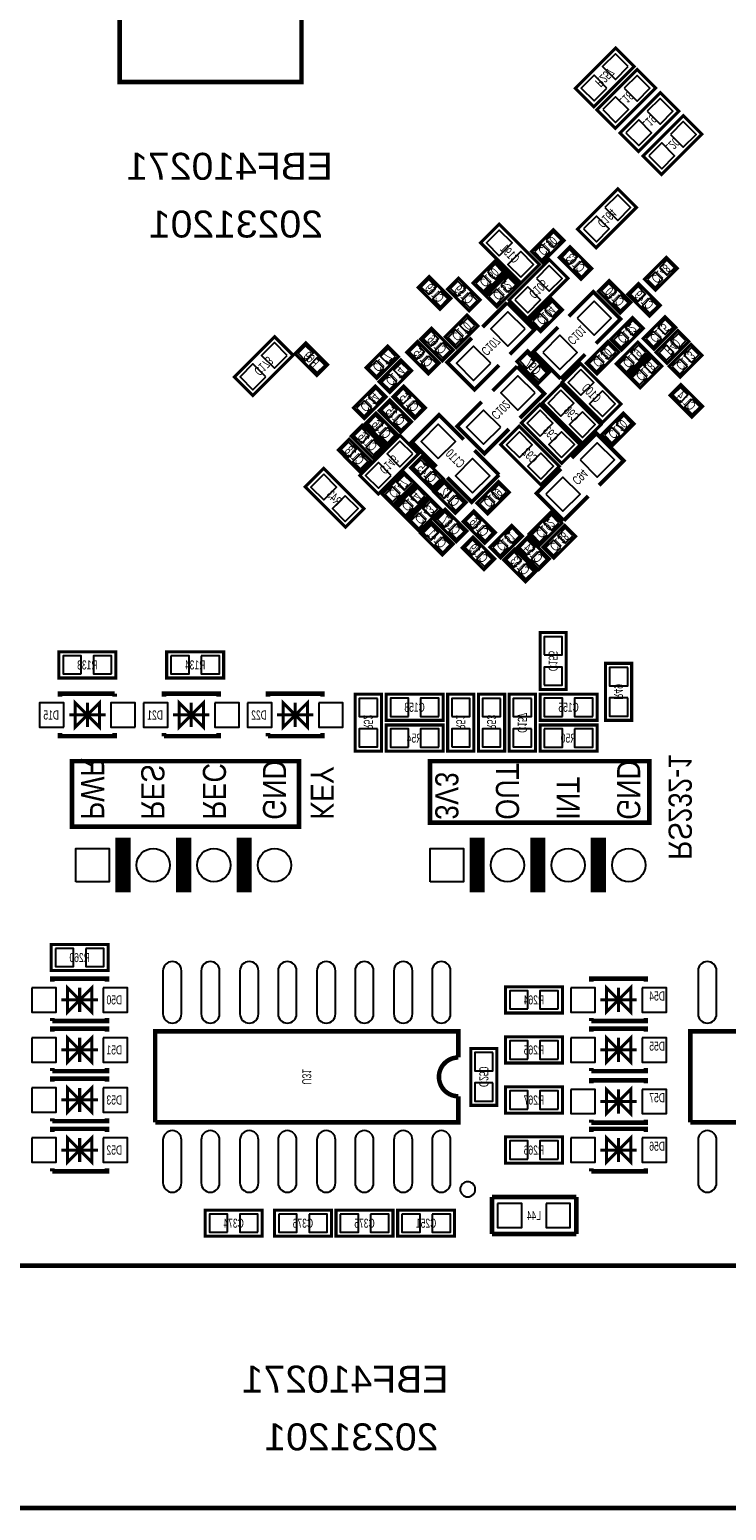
# Model space of a CAD drawing. Extents: x 0 to 127, y -8 to 79.
# Tile 7 of 9: x 70 to 93, y -8 to 41. Entities that reach past the tile are written whole.
import ezdxf
from ezdxf.enums import TextEntityAlignment as Align

# ---------------------------------------------------------------- set-up
doc = ezdxf.new("R2010")
doc.units = 0
for name, color, linetype in [('BG_OUTLINE', 12, 'CONTINUOUS'), ('BG_SILKSCREEN_BOTTOM', 173, 'CONTINUOUS'), ('PG_SILKSCREEN_BOTTOM', 173, 'CONTINUOUS'), ('PIN_BOTTOM', 202, 'CONTINUOUS'), ('RD_SILKSCREEN_BOTTOM', 122, 'CONTINUOUS')]:
    doc.layers.add(name, color=color, linetype=linetype)

msp = doc.modelspace()

# ---------------------------------------------------------------- linework, layer by layer
at = {"layer": 'BG_OUTLINE', "const_width": 0.1524}
msp.add_lwpolyline([(125.000004, 0), (125.000004, -2.999994), (126.500001, -2.999994), (126.500001, -6.499987, -0.414214), (125.000004, -7.999984), (1.499997, -7.999984, -0.414214), (0, -6.499987), (0, -2.999994), (1.499997, -2.999994), (1.499997, 0, -0.414212), (0, 1.499997), (0, 68.49999, -0.414216), (1.499997, 70.000012), (43.999988, 70.000012), (43.999988, 60.949992), (58.000011, 60.949992), (58.000011, 70.000012), (125.000004, 70.000012, -0.414216), (126.500001, 68.49999), (126.500001, 1.499997, -0.414212), (125.000004, 0), (1.499997, 0)], format="xyb", dxfattribs=at)
at = {"layer": 'BG_OUTLINE'}
msp.add_lwpolyline([(125.000004, 0, 0.414212), (126.500001, 1.499997), (126.500001, 68.49999, 0.414216), (125.000004, 70.000012), (58.000011, 70.000012), (58.000011, 60.949992), (43.999988, 60.949992), (43.999988, 70.000012), (1.499997, 70.000012, 0.414216), (0, 68.49999), (0, 1.499997, 0.414212), (1.499997, 0)], format="xyb", close=True, dxfattribs=at)
at = {"layer": 'BG_SILKSCREEN_BOTTOM'}
for points, const_width in [([(73.327006, 39.037006), (79.326994, 39.037006), (79.326994, 45.036994), (73.327006, 45.036994), (73.327006, 39.037006)], 0.150012), ([(78.867, 14.478), (71.755, 14.478), (71.755, 16.637), (79.248, 16.637), (79.248, 14.478), (78.867, 14.478)], 0.1524), ([(90.551, 14.605), (83.566, 14.605), (83.566, 16.637), (90.805, 16.637), (90.805, 14.605), (90.551, 14.605)], 0.1524)]:
    msp.add_lwpolyline(points, dxfattribs=dict(at, const_width=const_width))
at = {"layer": 'PG_SILKSCREEN_BOTTOM'}
for points, const_width in [([(89.691007, 40.162074), (88.361926, 38.832993), (88.972593, 38.222326), (90.301674, 39.551407), (89.691007, 40.162074)], 0.1016), ([(89.683793, 37.511126), (91.012874, 38.840207), (90.402207, 39.450874), (89.073126, 38.121793), (89.683793, 37.511126)], 0.1016), ([(90.445793, 36.749126), (91.774874, 38.078207), (91.164207, 38.688874), (89.835126, 37.359793), (90.445793, 36.749126)], 0.1016), ([(91.207793, 35.987126), (92.536874, 37.316207), (91.926207, 37.926874), (90.597126, 36.597793), (91.207793, 35.987126)], 0.1016), ([(89.048793, 33.574126), (90.377874, 34.903207), (89.767207, 35.513874), (88.438126, 34.184793), (89.048793, 33.574126)], 0.1016), ([(87.177474, 33.016393), (85.848393, 34.345474), (85.237726, 33.734807), (86.566807, 32.405726), (87.177474, 33.016393)], 0.1016), ([(86.91339, 33.449997), (87.631803, 34.16841), (87.99101, 33.809203), (87.272597, 33.09079), (86.91339, 33.449997)], 0.1016), ([(86.788193, 31.237326), (88.117274, 32.566407), (87.506607, 33.177074), (86.177526, 31.847993), (86.788193, 31.237326)], 0.1016), ([(88.546203, 32.53199), (87.82779, 33.250403), (88.186997, 33.60961), (88.90541, 32.891197), (88.546203, 32.53199)], 0.1016), ([(90.64719, 32.535597), (91.365603, 33.25401), (91.72481, 32.894803), (91.006397, 32.17639), (90.64719, 32.535597)], 0.1016), ([(84.98299, 32.408597), (85.701403, 33.12701), (86.06061, 32.767803), (85.342197, 32.04939), (84.98299, 32.408597)], 0.1016), ([(85.41479, 31.976797), (86.133203, 32.69521), (86.49241, 32.336003), (85.773997, 31.61759), (85.41479, 31.976797)], 0.1016), ([(83.898003, 31.54139), (83.17959, 32.259803), (83.538797, 32.61901), (84.25721, 31.900597), (83.898003, 31.54139)], 0.1016), ([(84.863203, 31.49059), (84.14479, 32.209003), (84.503997, 32.56821), (85.22241, 31.849797), (84.863203, 31.49059)], 0.1016), ([(89.841603, 31.41439), (89.12319, 32.132803), (89.482397, 32.49201), (90.20081, 31.773597), (89.841603, 31.41439)], 0.1016), ([(90.447597, 32.39041), (91.16601, 31.671997), (90.806803, 31.31279), (90.08839, 32.031203), (90.447597, 32.39041)], 0.1016), ([(86.11141, 31.764453), (85.303182, 30.956225)], 0.127), ([(86.201225, 30.058182), (87.009453, 30.86641), (86.11141, 31.764453)], 0.127), ([(86.86259, 31.163997), (87.581003, 31.88241), (87.94021, 31.523203), (87.221797, 30.80479), (86.86259, 31.163997)], 0.1016), ([(89.046025, 30.413782), (89.854253, 31.22201), (88.95621, 32.120053), (88.147982, 31.311825)], 0.127), ([(85.14621, 30.989803), (84.427797, 30.27139), (84.06859, 30.630597), (84.787003, 31.34901), (85.14621, 30.989803)], 0.1016), ([(90.60721, 30.913603), (89.888797, 30.19519), (89.52959, 30.554397), (90.248003, 31.27281), (90.60721, 30.913603)], 0.1016), ([(90.59639, 30.579797), (91.314803, 31.29821), (91.67401, 30.939003), (90.955597, 30.22059), (90.59639, 30.579797)], 0.1016), ([(83.614997, 30.91721), (84.33341, 30.198797), (83.974203, 29.83959), (83.25579, 30.558003), (83.614997, 30.91721)], 0.1016), ([(87.788775, 30.952618), (86.980547, 30.14439), (87.87859, 29.246347)], 0.127), ([(92.10581, 30.481803), (91.387397, 29.76339), (91.02819, 30.122597), (91.746603, 30.84101), (92.10581, 30.481803)], 0.1016), ([(78.438807, 30.637074), (77.109726, 29.307993), (77.720393, 28.697326), (79.049474, 30.026407), (78.438807, 30.637074)], 0.1016), ([(79.834003, 29.35699), (79.11559, 30.075403), (79.474797, 30.43461), (80.19321, 29.716197), (79.834003, 29.35699)], 0.1016), ([(82.53001, 29.973803), (81.811597, 29.25539), (81.45239, 29.614597), (82.170803, 30.33301), (82.53001, 29.973803)], 0.1016), ([(83.157797, 30.48541), (83.87621, 29.766997), (83.517003, 29.40779), (82.79859, 30.126203), (83.157797, 30.48541)], 0.1016), ([(84.943975, 30.597018), (84.135747, 29.78879), (85.03379, 28.890747), (85.842018, 29.698975)], 0.127), ([(89.79441, 30.126203), (89.075997, 29.40779), (88.71679, 29.766997), (89.435203, 30.48541), (89.79441, 30.126203)], 0.1016), ([(90.78501, 30.100803), (90.066597, 29.38239), (89.70739, 29.741597), (90.425803, 30.46001), (90.78501, 30.100803)], 0.1016), ([(91.45999, 29.665397), (92.178403, 30.38381), (92.53761, 30.024603), (91.819197, 29.30619), (91.45999, 29.665397)], 0.1016), ([(82.96181, 29.516603), (82.243397, 28.79819), (81.88419, 29.157397), (82.602603, 29.87581), (82.96181, 29.516603)], 0.1016), ([(87.149203, 29.10299), (86.43079, 29.821403), (86.789997, 30.18061), (87.50841, 29.462197), (87.149203, 29.10299)], 0.1016), ([(87.87859, 29.246347), (88.686818, 30.054575)], 0.127), ([(87.930126, 29.137407), (89.259207, 27.808326), (89.869874, 28.418993), (88.540793, 29.748074), (87.930126, 29.137407)], 0.1016), ([(91.21681, 29.669003), (90.498397, 28.95059), (90.13919, 29.309797), (90.857603, 30.02821), (91.21681, 29.669003)], 0.1016), ([(86.44161, 29.656253), (85.633382, 28.848025)], 0.127), ([(86.531425, 27.949982), (87.339653, 28.75821), (86.44161, 29.656253)], 0.127), ([(81.04599, 28.293797), (81.764403, 29.01221), (82.12361, 28.653003), (81.405197, 27.93459), (81.04599, 28.293797)], 0.1016), ([(82.700597, 29.01221), (83.41901, 28.293797), (83.059803, 27.93459), (82.34139, 28.653003), (82.700597, 29.01221)], 0.1016), ([(87.269726, 28.451607), (88.598807, 27.122526), (89.209474, 27.733193), (87.880393, 29.062274), (87.269726, 28.451607)], 0.1016), ([(91.844597, 29.06301), (92.56301, 28.344597), (92.203803, 27.98539), (91.48539, 28.703803), (91.844597, 29.06301)], 0.1016), ([(82.243397, 28.55501), (82.96181, 27.836597), (82.602603, 27.47739), (81.88419, 28.195803), (82.243397, 28.55501)], 0.1016), ([(85.274175, 28.488818), (84.465947, 27.68059), (85.36399, 26.782547), (86.172218, 27.590775)], 0.127), ([(88.523674, 27.072793), (87.194593, 28.401874), (86.583926, 27.791207), (87.913007, 26.462126), (88.523674, 27.072793)], 0.1016), ([(81.786197, 28.12321), (82.50461, 27.404797), (82.145403, 27.04559), (81.42699, 27.764003), (81.786197, 28.12321)], 0.1016), ([(84.673618, 27.247825), (83.86539, 28.056053), (82.967347, 27.15801), (83.775575, 26.349782)], 0.127), ([(89.22479, 27.404797), (89.943203, 28.12321), (90.30241, 27.764003), (89.583997, 27.04559), (89.22479, 27.404797)], 0.1016), ([(81.328997, 27.71681), (82.04741, 26.998397), (81.688203, 26.63919), (80.96979, 27.357603), (81.328997, 27.71681)], 0.1016), ([(82.579007, 27.385874), (81.249926, 26.056793), (81.860593, 25.446126), (83.189674, 26.775207), (82.579007, 27.385874)], 0.1016), ([(87.837874, 26.361593), (86.508793, 27.690674), (85.898126, 27.080007), (87.227207, 25.750926), (87.837874, 26.361593)], 0.1016), ([(89.147625, 25.740182), (89.955853, 26.54841), (89.05781, 27.446453), (88.249582, 26.638225)], 0.127), ([(80.897197, 27.25961), (81.61561, 26.541197), (81.256403, 26.18199), (80.53799, 26.900403), (80.897197, 27.25961)], 0.1016), ([(85.841053, 26.08039), (85.032825, 26.888618)], 0.127), ([(83.284797, 26.67541), (84.00321, 25.956997), (83.644003, 25.59779), (82.92559, 26.316203), (83.284797, 26.67541)], 0.1016), ([(79.446526, 25.683007), (80.775607, 24.353926), (81.386274, 24.964593), (80.057193, 26.293674), (79.446526, 25.683007)], 0.1016), ([(83.06341, 25.808203), (82.344997, 25.08979), (81.98579, 25.448997), (82.704203, 26.16741), (83.06341, 25.808203)], 0.1016), ([(84.406003, 24.81039), (83.68759, 25.528803), (84.046797, 25.88801), (84.76521, 25.169597), (84.406003, 24.81039)], 0.1016), ([(84.134782, 25.990575), (84.94301, 25.182347), (85.841053, 26.08039)], 0.127), ([(86.18761, 25.503403), (85.469197, 24.78499), (85.10999, 25.144197), (85.828403, 25.86261), (86.18761, 25.503403)], 0.1016), ([(87.890375, 26.279018), (87.082147, 25.47079), (87.98019, 24.572747)], 0.127), ([(83.49521, 25.376403), (82.776797, 24.65799), (82.41759, 25.017197), (83.136003, 25.73561), (83.49521, 25.376403)], 0.1016), ([(87.98019, 24.572747), (88.788418, 25.380975)], 0.127), ([(83.92701, 24.944603), (83.208597, 24.22619), (82.84939, 24.585397), (83.567803, 25.30381), (83.92701, 24.944603)], 0.1016), ([(84.072197, 24.94821), (84.79061, 24.229797), (84.431403, 23.87059), (83.71299, 24.589003), (84.072197, 24.94821)], 0.1016), ([(85.011997, 24.89741), (85.73041, 24.178997), (85.371203, 23.81979), (84.65279, 24.538203), (85.011997, 24.89741)], 0.1016), ([(87.91481, 24.487403), (87.196397, 23.76899), (86.83719, 24.128197), (87.555603, 24.84661), (87.91481, 24.487403)], 0.1016), ([(83.614997, 24.51641), (84.33341, 23.797997), (83.974203, 23.43879), (83.25579, 24.157203), (83.614997, 24.51641)], 0.1016), ([(85.54179, 23.696397), (86.260203, 24.41481), (86.61941, 24.055603), (85.900997, 23.33719), (85.54179, 23.696397)], 0.1016), ([(88.37201, 24.055603), (87.653597, 23.33719), (87.29439, 23.696397), (88.012803, 24.41481), (88.37201, 24.055603)], 0.1016), ([(84.986597, 24.03381), (85.70501, 23.315397), (85.345803, 22.95619), (84.62739, 23.674603), (84.986597, 24.03381)], 0.1016), ([(86.789997, 24.03381), (87.50841, 23.315397), (87.149203, 22.95619), (86.43079, 23.674603), (86.789997, 24.03381)], 0.1016), ([(86.358197, 23.62741), (87.07661, 22.908997), (86.717403, 22.54979), (85.99899, 23.268203), (86.358197, 23.62741)], 0.1016), ([(88.0618, 18.9992), (88.0618, 20.8788), (87.1982, 20.8788), (87.1982, 18.9992), (88.0618, 18.9992)], 0.1016), ([(73.2028, 20.2438), (71.3232, 20.2438), (71.3232, 19.3802), (73.2028, 19.3802), (73.2028, 20.2438)], 0.1016), ([(74.8792, 19.3802), (76.7588, 19.3802), (76.7588, 20.2438), (74.8792, 20.2438), (74.8792, 19.3802)], 0.1016), ([(89.3572, 19.8628), (89.3572, 17.9832), (90.2208, 17.9832), (90.2208, 19.8628), (89.3572, 19.8628)], 0.1016), ([(73.162998, 18.860999), (71.363002, 18.860999), (71.363002, 18.760999)], 0.150012), ([(72.263, 18.161), (72.662999, 17.761001), (72.662999, 18.560999), (72.263, 18.161), (71.863001, 18.560999), (71.863001, 17.761001), (72.263, 18.161)], 0.1), ([(72.263, 17.761001), (72.263, 18.560999)], 0.1), ([(73.162998, 18.860999), (73.162998, 18.760999)], 0.150012), ([(74.792002, 18.760999), (74.792002, 18.860999), (76.591998, 18.860999), (76.591998, 18.760999)], 0.150012), ([(75.692, 18.161), (75.292001, 18.560999), (75.292001, 17.761001), (75.692, 18.161), (76.091999, 17.761001), (76.091999, 18.560999), (75.692, 18.161)], 0.1), ([(75.692, 18.560999), (75.692, 17.761001)], 0.1), ([(78.221002, 18.760999), (78.221002, 18.860999), (80.020998, 18.860999), (80.020998, 18.760999)], 0.150012), ([(79.121, 18.161), (78.721001, 18.560999), (78.721001, 17.761001), (79.121, 18.161), (79.520999, 17.761001), (79.520999, 18.560999), (79.121, 18.161)], 0.1), ([(79.121, 18.560999), (79.121, 17.761001)], 0.1), ([(81.1022, 18.8468), (81.1022, 16.9672), (81.9658, 16.9672), (81.9658, 18.8468), (81.1022, 18.8468)], 0.1016), ([(83.9978, 18.8468), (82.1182, 18.8468), (82.1182, 17.9832), (83.9978, 17.9832), (83.9978, 18.8468)], 0.1016), ([(85.0138, 16.9672), (85.0138, 18.8468), (84.1502, 18.8468), (84.1502, 16.9672), (85.0138, 16.9672)], 0.1016), ([(85.1662, 18.8468), (85.1662, 16.9672), (86.0298, 16.9672), (86.0298, 18.8468), (85.1662, 18.8468)], 0.1016), ([(86.1822, 18.8468), (86.1822, 16.9672), (87.0458, 16.9672), (87.0458, 18.8468), (86.1822, 18.8468)], 0.1016), ([(89.0778, 18.8468), (87.1982, 18.8468), (87.1982, 17.9832), (89.0778, 17.9832), (89.0778, 18.8468)], 0.1016), ([(72.862999, 18.161), (71.663001, 18.161)], 0.1), ([(75.092001, 18.161), (76.291999, 18.161)], 0.1), ([(78.521001, 18.161), (79.720999, 18.161)], 0.1), ([(73.162998, 17.561001), (73.162998, 17.461001), (71.363002, 17.461001), (71.363002, 17.561001)], 0.150012), ([(74.792002, 17.461001), (76.591998, 17.461001), (76.591998, 17.561001)], 0.150012), ([(74.792002, 17.461001), (74.792002, 17.561001)], 0.150012), ([(78.221002, 17.461001), (80.020998, 17.461001), (80.020998, 17.561001)], 0.150012), ([(78.221002, 17.461001), (78.221002, 17.561001)], 0.150012), ([(83.9978, 17.8308), (82.1182, 17.8308), (82.1182, 16.9672), (83.9978, 16.9672), (83.9978, 17.8308)], 0.1016), ([(87.1982, 16.9672), (89.0778, 16.9672), (89.0778, 17.8308), (87.1982, 17.8308), (87.1982, 16.9672)], 0.1016), ([(73.438004, 14.107998), (73.438004, 12.308002)], 0.499999), ([(75.438, 14.107998), (75.438, 12.308002)], 0.499999), ([(77.437996, 14.107998), (77.437996, 12.308002)], 0.499999), ([(85.122004, 14.107998), (85.122004, 12.308002)], 0.499999), ([(87.122, 14.107998), (87.122, 12.308002)], 0.499999), ([(89.121996, 14.107998), (89.121996, 12.308002)], 0.499999), ([(71.0692, 9.7282), (72.9488, 9.7282), (72.9488, 10.5918), (71.0692, 10.5918), (71.0692, 9.7282)], 0.1016), ([(71.109002, 9.362999), (71.109002, 9.462999), (72.908998, 9.462999), (72.908998, 9.362999)], 0.150012), ([(72.009, 8.763), (71.609001, 9.162999), (71.609001, 8.363001), (72.009, 8.763), (72.408999, 8.363001), (72.408999, 9.162999), (72.009, 8.763)], 0.1), ([(88.889002, 9.362999), (88.889002, 9.462999), (90.688998, 9.462999), (90.688998, 9.362999)], 0.150012), ([(89.789, 8.763), (89.389001, 9.162999), (89.389001, 8.363001), (89.789, 8.763), (90.188999, 8.363001), (90.188999, 9.162999), (89.789, 8.763)], 0.1), ([(71.409001, 8.763), (72.608999, 8.763)], 0.1), ([(72.009, 9.162999), (72.009, 8.363001)], 0.1), ([(87.9348, 9.1948), (86.0552, 9.1948), (86.0552, 8.3312), (87.9348, 8.3312), (87.9348, 9.1948)], 0.1016), ([(89.189001, 8.763), (90.388999, 8.763)], 0.1), ([(89.789, 9.162999), (89.789, 8.363001)], 0.1), ([(71.109002, 8.063001), (72.908998, 8.063001), (72.908998, 8.163001)], 0.150012), ([(71.109002, 8.063001), (71.109002, 8.163001)], 0.150012), ([(71.109002, 7.711999), (71.109002, 7.811999), (72.908998, 7.811999), (72.908998, 7.711999)], 0.150012), ([(88.889002, 8.063001), (90.688998, 8.063001), (90.688998, 8.163001)], 0.150012), ([(88.889002, 8.063001), (88.889002, 8.163001)], 0.150012), ([(88.889002, 7.711999), (88.889002, 7.811999), (90.688998, 7.811999), (90.688998, 7.711999)], 0.150012), ([(72.009, 7.112), (71.609001, 7.511999), (71.609001, 6.712001), (72.009, 7.112), (72.408999, 6.712001), (72.408999, 7.511999), (72.009, 7.112)], 0.1), ([(72.009, 7.511999), (72.009, 6.712001)], 0.1), ([(87.9348, 7.5438), (86.0552, 7.5438), (86.0552, 6.6802), (87.9348, 6.6802), (87.9348, 7.5438)], 0.1016), ([(89.789, 7.112), (89.389001, 7.511999), (89.389001, 6.712001), (89.789, 7.112), (90.188999, 6.712001), (90.188999, 7.511999), (89.789, 7.112)], 0.1), ([(89.789, 7.511999), (89.789, 6.712001)], 0.1), ([(71.409001, 7.112), (72.608999, 7.112)], 0.1), ([(84.9122, 7.1628), (84.9122, 5.2832), (85.7758, 5.2832), (85.7758, 7.1628), (84.9122, 7.1628)], 0.1016), ([(89.189001, 7.112), (90.388999, 7.112)], 0.1), ([(71.109002, 6.412001), (72.908998, 6.412001), (72.908998, 6.512001)], 0.150012), ([(71.109002, 6.412001), (71.109002, 6.512001)], 0.150012), ([(88.889002, 6.412001), (90.688998, 6.412001), (90.688998, 6.512001)], 0.150012), ([(88.889002, 6.412001), (88.889002, 6.512001)], 0.150012), ([(71.109002, 6.060999), (71.109002, 6.160999), (72.908998, 6.160999), (72.908998, 6.060999)], 0.150012), ([(72.009, 5.461), (71.609001, 5.860999), (71.609001, 5.061001), (72.009, 5.461), (72.408999, 5.061001), (72.408999, 5.860999), (72.009, 5.461)], 0.1), ([(72.009, 5.860999), (72.009, 5.061001)], 0.1), ([(87.9348, 5.8928), (86.0552, 5.8928), (86.0552, 5.0292), (87.9348, 5.0292), (87.9348, 5.8928)], 0.1016), ([(88.889002, 6.010199), (88.889002, 6.110199), (90.688998, 6.110199), (90.688998, 6.010199)], 0.150012), ([(89.789, 5.4102), (89.389001, 5.810199), (89.389001, 5.010201), (89.789, 5.4102), (90.188999, 5.010201), (90.188999, 5.810199), (89.789, 5.4102)], 0.1), ([(71.409001, 5.461), (72.608999, 5.461)], 0.1), ([(89.189001, 5.4102), (90.388999, 5.4102)], 0.1), ([(89.789, 5.810199), (89.789, 5.010201)], 0.1), ([(71.109002, 4.761001), (72.908998, 4.761001), (72.908998, 4.861001)], 0.150012), ([(71.109002, 4.761001), (71.109002, 4.861001)], 0.150012), ([(84.50199, 5.223002), (84.50199, 4.723003), (74.50201, 4.723003)], 0.150012), ([(88.889002, 4.710201), (90.688998, 4.710201), (90.688998, 4.810201)], 0.150012), ([(88.889002, 4.710201), (88.889002, 4.810201)], 0.150012), ([(102.15499, 5.223002), (102.15499, 4.723003), (92.15501, 4.723003)], 0.150012), ([(71.109002, 4.409999), (71.109002, 4.509999), (72.908998, 4.509999), (72.908998, 4.409999)], 0.150012), ([(88.889002, 4.409999), (88.889002, 4.509999), (90.688998, 4.509999), (90.688998, 4.409999)], 0.150012), ([(72.009, 3.81), (71.609001, 4.209999), (71.609001, 3.410001), (72.009, 3.81), (72.408999, 3.410001), (72.408999, 4.209999), (72.009, 3.81)], 0.1), ([(72.009, 4.209999), (72.009, 3.410001)], 0.1), ([(87.9348, 4.2418), (86.0552, 4.2418), (86.0552, 3.3782), (87.9348, 3.3782), (87.9348, 4.2418)], 0.1016), ([(89.789, 3.81), (89.389001, 4.209999), (89.389001, 3.410001), (89.789, 3.81), (90.188999, 3.410001), (90.188999, 4.209999), (89.789, 3.81)], 0.1), ([(89.789, 4.209999), (89.789, 3.410001)], 0.1), ([(71.409001, 3.81), (72.608999, 3.81)], 0.1), ([(89.189001, 3.81), (90.388999, 3.81)], 0.1), ([(71.109002, 3.110001), (72.908998, 3.110001), (72.908998, 3.210001)], 0.150012), ([(71.109002, 3.110001), (71.109002, 3.210001)], 0.150012), ([(88.889002, 3.110001), (90.688998, 3.110001), (90.688998, 3.210001)], 0.150012), ([(88.889002, 3.110001), (88.889002, 3.210001)], 0.150012), ([(88.392, 2.2606), (85.6107, 2.2606)], 0.1524), ([(85.6107, 2.2606), (85.6107, 1.0414)], 0.1524), ([(88.392, 1.0414), (88.392, 2.2606)], 0.1524), ([(78.0288, 1.8288), (76.1492, 1.8288), (76.1492, 0.9652), (78.0288, 0.9652), (78.0288, 1.8288)], 0.1016), ([(78.4352, 0.9652), (80.3148, 0.9652), (80.3148, 1.8288), (78.4352, 1.8288), (78.4352, 0.9652)], 0.1016), ([(80.4672, 0.9652), (82.3468, 0.9652), (82.3468, 1.8288), (80.4672, 1.8288), (80.4672, 0.9652)], 0.1016), ([(82.4992, 0.9652), (84.3788, 0.9652), (84.3788, 1.8288), (82.4992, 1.8288), (82.4992, 0.9652)], 0.1016), ([(85.6107, 1.0414), (88.392, 1.0414)], 0.1524)]:
    msp.add_lwpolyline(points, dxfattribs=dict(at, const_width=const_width))
at = {"layer": 'PG_SILKSCREEN_BOTTOM', "const_width": 0.150012}
for points in [[(74.50201, 4.723003), (74.50201, 7.722997), (84.50199, 7.722997), (84.50199, 6.863105, 0.999984), (84.50199, 5.582895), (84.50199, 5.223002)], [(92.15501, 4.723003), (92.15501, 7.722997), (102.15499, 7.722997), (102.15499, 6.863105, 0.999984), (102.15499, 5.582895), (102.15499, 5.223002)]]:
    msp.add_lwpolyline(points, format="xyb", dxfattribs=at)
at = {"layer": 'PG_SILKSCREEN_BOTTOM'}
msp.add_lwpolyline([(85.060612, 2.514625, 1), (84.560606, 2.514608, 1)], format="xyb", close=True, dxfattribs=at)
at = {"layer": 'PIN_BOTTOM'}
for points in [[(90.109099, 39.545666), (89.685266, 39.969499), (89.261434, 39.545666), (89.685266, 39.121834)], [(89.402166, 38.838734), (88.978334, 39.262566), (88.554501, 38.838734), (88.978334, 38.414901)], [(89.972634, 38.834466), (90.396466, 38.410634), (90.820299, 38.834466), (90.396466, 39.258299)], [(89.265701, 38.127534), (89.689534, 37.703701), (90.113366, 38.127534), (89.689534, 38.551366)], [(90.734634, 38.072466), (91.158466, 37.648634), (91.582299, 38.072466), (91.158466, 38.496299)], [(90.027701, 37.365534), (90.451534, 36.941701), (90.875366, 37.365534), (90.451534, 37.789366)], [(91.496634, 37.310466), (91.920466, 36.886634), (92.344299, 37.310466), (91.920466, 37.734299)], [(90.789701, 36.603534), (91.213534, 36.179701), (91.637366, 36.603534), (91.213534, 37.027366)], [(89.337634, 34.897466), (89.761466, 34.473634), (90.185299, 34.897466), (89.761466, 35.321299)], [(88.630701, 34.190534), (89.054534, 33.766701), (89.478366, 34.190534), (89.054534, 34.614366)], [(85.854134, 33.305234), (86.277966, 33.729066), (85.854134, 34.152899), (85.430301, 33.729066)], [(87.399217, 33.824113), (87.646713, 33.576617), (87.894209, 33.824113), (87.646713, 34.071609)], [(86.561066, 32.598301), (86.984899, 33.022134), (86.561066, 33.445966), (86.137234, 33.022134)], [(87.010191, 33.435087), (87.257687, 33.187591), (87.505183, 33.435087), (87.257687, 33.682583)], [(88.172087, 33.017817), (88.419583, 33.265313), (88.172087, 33.512809), (87.924591, 33.265313)], [(85.468817, 32.782713), (85.716313, 32.535217), (85.963809, 32.782713), (85.716313, 33.030209)], [(87.077034, 32.560666), (87.500866, 32.136834), (87.924699, 32.560666), (87.500866, 32.984499)], [(88.561113, 32.628791), (88.808609, 32.876287), (88.561113, 33.123783), (88.313617, 32.876287)], [(90.743991, 32.520687), (90.991487, 32.273191), (91.238983, 32.520687), (90.991487, 32.768183)], [(91.133017, 32.909713), (91.380513, 32.662217), (91.628009, 32.909713), (91.380513, 33.157209)], [(83.523887, 32.027217), (83.771383, 32.274713), (83.523887, 32.522209), (83.276391, 32.274713)], [(84.489087, 31.976417), (84.736583, 32.223913), (84.489087, 32.471409), (84.241591, 32.223913)], [(85.079791, 32.393687), (85.327287, 32.146191), (85.574783, 32.393687), (85.327287, 32.641183)], [(85.900617, 32.350913), (86.148113, 32.103417), (86.395609, 32.350913), (86.148113, 32.598409)], [(86.370101, 31.853734), (86.793934, 31.429901), (87.217766, 31.853734), (86.793934, 32.277566)], [(89.467487, 31.900217), (89.714983, 32.147713), (89.467487, 32.395209), (89.219991, 32.147713)], [(90.432687, 32.293609), (90.185191, 32.046113), (90.432687, 31.798617), (90.680183, 32.046113)], [(83.912913, 31.638191), (84.160409, 31.885687), (83.912913, 32.133183), (83.665417, 31.885687)], [(84.878113, 31.587391), (85.125609, 31.834887), (84.878113, 32.082383), (84.630617, 31.834887)], [(85.511591, 31.961887), (85.759087, 31.714391), (86.006583, 31.961887), (85.759087, 32.209383)], [(87.348417, 31.538113), (87.595913, 31.290617), (87.843409, 31.538113), (87.595913, 31.785609)], [(88.417403, 31.24896), (88.98316, 30.683203), (89.548916, 31.24896), (88.98316, 31.814716)], [(89.856513, 31.511191), (90.104009, 31.758687), (89.856513, 32.006183), (89.609017, 31.758687)], [(90.821713, 31.904583), (90.574217, 31.657087), (90.821713, 31.409591), (91.069209, 31.657087)], [(86.704116, 30.89336), (86.13836, 31.459116), (85.572603, 30.89336), (86.13836, 30.327603)], [(86.959391, 31.149087), (87.206887, 30.901591), (87.454383, 31.149087), (87.206887, 31.396583)], [(83.600087, 30.820409), (83.352591, 30.572913), (83.600087, 30.325417), (83.847583, 30.572913)], [(84.660383, 30.615687), (84.412887, 30.863183), (84.165391, 30.615687), (84.412887, 30.368191)], [(85.049409, 31.004713), (84.801913, 31.252209), (84.554417, 31.004713), (84.801913, 30.757217)], [(90.121383, 30.539487), (89.873887, 30.786983), (89.626391, 30.539487), (89.873887, 30.291991)], [(90.510409, 30.928513), (90.262913, 31.176009), (90.015417, 30.928513), (90.262913, 30.681017)], [(90.693191, 30.564887), (90.940687, 30.317391), (91.188183, 30.564887), (90.940687, 30.812383)], [(91.082217, 30.953913), (91.329713, 30.706417), (91.577209, 30.953913), (91.329713, 31.201409)], [(78.856899, 30.020666), (78.433066, 30.444499), (78.009234, 30.020666), (78.433066, 29.596834)], [(79.459887, 29.842817), (79.707383, 30.090313), (79.459887, 30.337809), (79.212391, 30.090313)], [(83.142887, 30.388609), (82.895391, 30.141113), (83.142887, 29.893617), (83.390383, 30.141113)], [(83.989113, 30.431383), (83.741617, 30.183887), (83.989113, 29.936391), (84.236609, 30.183887)], [(85.572597, 29.76184), (85.00684, 30.327597), (84.441084, 29.76184), (85.00684, 29.196084)], [(87.285884, 30.11744), (87.85164, 29.551684), (88.417397, 30.11744), (87.85164, 30.683197)], [(89.697609, 30.141113), (89.450113, 30.388609), (89.202617, 30.141113), (89.450113, 29.893617)], [(90.688209, 30.115713), (90.440713, 30.363209), (90.193217, 30.115713), (90.440713, 29.868217)], [(91.619983, 30.107687), (91.372487, 30.355183), (91.124991, 30.107687), (91.372487, 29.860191)], [(92.009009, 30.496713), (91.761513, 30.744209), (91.514017, 30.496713), (91.761513, 30.249217)], [(91.945817, 30.039513), (92.193313, 29.792017), (92.440809, 30.039513), (92.193313, 30.287009)], [(79.848913, 29.453791), (80.096409, 29.701287), (79.848913, 29.948783), (79.601417, 29.701287)], [(82.044183, 29.599687), (81.796687, 29.847183), (81.549191, 29.599687), (81.796687, 29.352191)], [(82.433209, 29.988713), (82.185713, 30.236209), (81.938217, 29.988713), (82.185713, 29.741217)], [(83.531913, 29.999583), (83.284417, 29.752087), (83.531913, 29.504591), (83.779409, 29.752087)], [(86.775087, 29.588817), (87.022583, 29.836313), (86.775087, 30.083809), (86.527591, 29.836313)], [(89.308583, 29.752087), (89.061087, 29.999583), (88.813591, 29.752087), (89.061087, 29.504591)], [(90.299183, 29.726687), (90.051687, 29.974183), (89.804191, 29.726687), (90.051687, 29.479191)], [(91.120009, 29.683913), (90.872513, 29.931409), (90.625017, 29.683913), (90.872513, 29.436417)], [(91.556791, 29.650487), (91.804287, 29.402991), (92.051783, 29.650487), (91.804287, 29.897983)], [(78.149966, 29.313734), (77.726134, 29.737566), (77.302301, 29.313734), (77.726134, 28.889901)], [(82.475983, 29.142487), (82.228487, 29.389983), (81.980991, 29.142487), (82.228487, 28.894991)], [(82.865009, 29.531513), (82.617513, 29.779009), (82.370017, 29.531513), (82.617513, 29.284017)], [(87.034316, 28.78516), (86.46856, 29.350916), (85.902803, 28.78516), (86.46856, 28.219403)], [(87.164113, 29.199791), (87.411609, 29.447287), (87.164113, 29.694783), (86.916617, 29.447287)], [(88.546534, 29.555499), (88.122701, 29.131666), (88.546534, 28.707834), (88.970366, 29.131666)], [(90.730983, 29.294887), (90.483487, 29.542383), (90.235991, 29.294887), (90.483487, 29.047391)], [(81.531817, 28.667913), (81.779313, 28.420417), (82.026809, 28.667913), (81.779313, 28.915409)], [(82.685687, 28.915409), (82.438191, 28.667913), (82.685687, 28.420417), (82.933183, 28.667913)], [(87.886134, 28.869699), (87.462301, 28.445866), (87.886134, 28.022034), (88.309966, 28.445866)], [(89.253466, 28.848566), (88.829634, 28.424734), (89.253466, 28.000901), (89.677299, 28.424734)], [(91.829687, 28.966209), (91.582191, 28.718713), (91.829687, 28.471217), (92.077183, 28.718713)], [(81.142791, 28.278887), (81.390287, 28.031391), (81.637783, 28.278887), (81.390287, 28.526383)], [(82.228487, 28.458209), (81.980991, 28.210713), (82.228487, 27.963217), (82.475983, 28.210713)], [(83.074713, 28.526383), (82.827217, 28.278887), (83.074713, 28.031391), (83.322209, 28.278887)], [(92.218713, 28.577183), (91.971217, 28.329687), (92.218713, 28.082191), (92.466209, 28.329687)], [(81.771287, 28.026409), (81.523791, 27.778913), (81.771287, 27.531417), (82.018783, 27.778913)], [(82.617513, 28.069183), (82.370017, 27.821687), (82.617513, 27.574191), (82.865009, 27.821687)], [(85.902797, 27.65364), (85.33704, 28.219397), (84.771284, 27.65364), (85.33704, 27.087884)], [(87.200334, 27.361634), (87.624166, 27.785466), (87.200334, 28.209299), (86.776501, 27.785466)], [(88.593066, 28.162766), (88.169234, 27.738934), (88.593066, 27.315101), (89.016899, 27.738934)], [(89.710617, 27.778913), (89.958113, 27.531417), (90.205609, 27.778913), (89.958113, 28.026409)], [(81.314087, 27.620009), (81.066591, 27.372513), (81.314087, 27.125017), (81.561583, 27.372513)], [(82.160313, 27.637383), (81.912817, 27.389887), (82.160313, 27.142391), (82.407809, 27.389887)], [(83.83844, 26.619203), (84.404197, 27.18496), (83.83844, 27.750716), (83.272684, 27.18496)], [(86.514534, 26.650434), (86.938366, 27.074266), (86.514534, 27.498099), (86.090701, 27.074266)], [(87.907266, 26.654701), (88.331099, 27.078534), (87.907266, 27.502366), (87.483434, 27.078534)], [(89.321591, 27.389887), (89.569087, 27.142391), (89.816583, 27.389887), (89.569087, 27.637383)], [(80.882287, 27.162809), (80.634791, 26.915313), (80.882287, 26.667817), (81.129783, 26.915313)], [(81.703113, 27.230983), (81.455617, 26.983487), (81.703113, 26.735991), (81.950609, 26.983487)], [(82.997099, 26.769466), (82.573266, 27.193299), (82.149434, 26.769466), (82.573266, 26.345634)], [(88.519003, 26.57536), (89.08476, 26.009603), (89.650516, 26.57536), (89.08476, 27.141116)], [(81.271313, 26.773783), (81.023817, 26.526287), (81.271313, 26.278791), (81.518809, 26.526287)], [(82.290166, 26.062534), (81.866334, 26.486366), (81.442501, 26.062534), (81.866334, 25.638701)], [(83.269887, 26.578609), (83.022391, 26.331113), (83.269887, 26.083617), (83.517383, 26.331113)], [(84.96996, 25.487684), (85.535716, 26.05344), (84.96996, 26.619197), (84.404203, 26.05344)], [(87.221466, 25.943501), (87.645299, 26.367334), (87.221466, 26.791166), (86.797634, 26.367334)], [(80.062934, 26.101099), (79.639101, 25.677266), (80.062934, 25.253434), (80.486766, 25.677266)], [(82.966609, 25.823113), (82.719113, 26.070609), (82.471617, 25.823113), (82.719113, 25.575617)], [(83.658913, 26.189583), (83.411417, 25.942087), (83.658913, 25.694591), (83.906409, 25.942087)], [(87.387484, 25.44384), (87.95324, 24.878084), (88.518997, 25.44384), (87.95324, 26.009597)], [(82.577583, 25.434087), (82.330087, 25.681583), (82.082591, 25.434087), (82.330087, 25.186591)], [(83.398409, 25.391313), (83.150913, 25.638809), (82.903417, 25.391313), (83.150913, 25.143817)], [(84.031887, 25.296217), (84.279383, 25.543713), (84.031887, 25.791209), (83.784391, 25.543713)], [(84.420913, 24.907191), (84.668409, 25.154687), (84.420913, 25.402183), (84.173417, 25.154687)], [(86.090809, 25.518313), (85.843313, 25.765809), (85.595817, 25.518313), (85.843313, 25.270817)], [(80.769866, 25.394166), (80.346034, 24.970334), (80.769866, 24.546501), (81.193699, 24.970334)], [(83.009383, 25.002287), (82.761887, 25.249783), (82.514391, 25.002287), (82.761887, 24.754791)], [(83.830209, 24.959513), (83.582713, 25.207009), (83.335217, 24.959513), (83.582713, 24.712017)], [(85.701783, 25.129287), (85.454287, 25.376783), (85.206791, 25.129287), (85.454287, 24.881791)], [(83.441183, 24.570487), (83.193687, 24.817983), (82.946191, 24.570487), (83.193687, 24.322991)], [(84.057287, 24.851409), (83.809791, 24.603913), (84.057287, 24.356417), (84.304783, 24.603913)], [(84.446313, 24.462383), (84.198817, 24.214887), (84.446313, 23.967391), (84.693809, 24.214887)], [(84.997087, 24.800609), (84.749591, 24.553113), (84.997087, 24.305617), (85.244583, 24.553113)], [(87.818009, 24.502313), (87.570513, 24.749809), (87.323017, 24.502313), (87.570513, 24.254817)], [(83.600087, 24.419609), (83.352591, 24.172113), (83.600087, 23.924617), (83.847583, 24.172113)], [(83.989113, 24.030583), (83.741617, 23.783087), (83.989113, 23.535591), (84.236609, 23.783087)], [(84.971687, 23.937009), (84.724191, 23.689513), (84.971687, 23.442017), (85.219183, 23.689513)], [(85.386113, 24.411583), (85.138617, 24.164087), (85.386113, 23.916591), (85.633609, 24.164087)], [(86.027617, 24.070513), (86.275113, 23.823017), (86.522609, 24.070513), (86.275113, 24.318009)], [(86.775087, 23.937009), (86.527591, 23.689513), (86.775087, 23.442017), (87.022583, 23.689513)], [(87.428983, 24.113287), (87.181487, 24.360783), (86.933991, 24.113287), (87.181487, 23.865791)], [(88.275209, 24.070513), (88.027713, 24.318009), (87.780217, 24.070513), (88.027713, 23.823017)], [(85.360713, 23.547983), (85.113217, 23.300487), (85.360713, 23.052991), (85.608209, 23.300487)], [(85.638591, 23.681487), (85.886087, 23.433991), (86.133583, 23.681487), (85.886087, 23.928983)], [(86.343287, 23.530609), (86.095791, 23.283113), (86.343287, 23.035617), (86.590783, 23.283113)], [(87.164113, 23.547983), (86.916617, 23.300487), (87.164113, 23.052991), (87.411609, 23.300487)], [(87.886183, 23.681487), (87.638687, 23.928983), (87.391191, 23.681487), (87.638687, 23.433991)], [(86.732313, 23.141583), (86.484817, 22.894087), (86.732313, 22.646591), (86.979809, 22.894087)], [(87.330305, 20.139177), (87.929695, 20.139177), (87.929695, 20.738567), (87.330305, 20.738567)], [(72.062823, 19.512305), (72.062823, 20.111695), (71.463433, 20.111695), (71.463433, 19.512305)], [(73.062567, 19.512305), (73.062567, 20.111695), (72.463177, 20.111695), (72.463177, 19.512305)], [(75.019433, 20.111695), (75.019433, 19.512305), (75.618823, 19.512305), (75.618823, 20.111695)], [(76.019177, 20.111695), (76.019177, 19.512305), (76.618567, 19.512305), (76.618567, 20.111695)], [(87.330305, 19.139433), (87.929695, 19.139433), (87.929695, 19.738823), (87.330305, 19.738823)], [(90.088695, 19.722567), (89.489305, 19.722567), (89.489305, 19.123177), (90.088695, 19.123177)], [(71.487995, 17.761001), (71.487995, 18.560999), (70.687997, 18.560999), (70.687997, 17.761001)], [(73.838003, 17.761001), (73.838003, 18.560999), (73.038005, 18.560999), (73.038005, 17.761001)], [(74.116997, 18.560999), (74.116997, 17.761001), (74.916995, 17.761001), (74.916995, 18.560999)], [(76.467005, 18.560999), (76.467005, 17.761001), (77.267003, 17.761001), (77.267003, 18.560999)], [(77.545997, 18.560999), (77.545997, 17.761001), (78.345995, 17.761001), (78.345995, 18.560999)], [(79.896005, 18.560999), (79.896005, 17.761001), (80.696003, 17.761001), (80.696003, 18.560999)], [(81.833695, 18.706567), (81.234305, 18.706567), (81.234305, 18.107177), (81.833695, 18.107177)], [(82.857823, 18.115305), (82.857823, 18.714695), (82.258433, 18.714695), (82.258433, 18.115305)], [(83.857567, 18.115305), (83.857567, 18.714695), (83.258177, 18.714695), (83.258177, 18.115305)], [(84.282305, 18.107177), (84.881695, 18.107177), (84.881695, 18.706567), (84.282305, 18.706567)], [(85.897695, 18.706567), (85.298305, 18.706567), (85.298305, 18.107177), (85.897695, 18.107177)], [(86.913695, 18.706567), (86.314305, 18.706567), (86.314305, 18.107177), (86.913695, 18.107177)], [(87.937823, 18.115305), (87.937823, 18.714695), (87.338433, 18.714695), (87.338433, 18.115305)], [(88.937567, 18.115305), (88.937567, 18.714695), (88.338177, 18.714695), (88.338177, 18.115305)], [(90.088695, 18.722823), (89.489305, 18.722823), (89.489305, 18.123433), (90.088695, 18.123433)], [(81.833695, 17.706823), (81.234305, 17.706823), (81.234305, 17.107433), (81.833695, 17.107433)], [(82.857823, 17.099305), (82.857823, 17.698695), (82.258433, 17.698695), (82.258433, 17.099305)], [(83.857567, 17.099305), (83.857567, 17.698695), (83.258177, 17.698695), (83.258177, 17.099305)], [(84.282305, 17.107433), (84.881695, 17.107433), (84.881695, 17.706823), (84.282305, 17.706823)], [(85.897695, 17.706823), (85.298305, 17.706823), (85.298305, 17.107433), (85.897695, 17.107433)], [(86.913695, 17.706823), (86.314305, 17.706823), (86.314305, 17.107433), (86.913695, 17.107433)], [(87.338433, 17.698695), (87.338433, 17.099305), (87.937823, 17.099305), (87.937823, 17.698695)], [(88.338177, 17.698695), (88.338177, 17.099305), (88.937567, 17.099305), (88.937567, 17.698695)], [(71.887994, 12.657988), (71.887994, 13.757986), (72.987992, 13.757986), (72.987992, 12.657988)], [(83.571994, 12.657988), (83.571994, 13.757986), (84.671992, 13.757986), (84.671992, 12.657988)], [(71.209433, 10.459695), (71.209433, 9.860305), (71.808823, 9.860305), (71.808823, 10.459695)], [(72.209177, 10.459695), (72.209177, 9.860305), (72.808567, 9.860305), (72.808567, 10.459695)], [(70.433997, 9.162999), (70.433997, 8.363001), (71.233995, 8.363001), (71.233995, 9.162999)], [(72.784005, 9.162999), (72.784005, 8.363001), (73.584003, 8.363001), (73.584003, 9.162999)], [(86.794823, 8.463305), (86.794823, 9.062695), (86.195433, 9.062695), (86.195433, 8.463305)], [(87.794567, 8.463305), (87.794567, 9.062695), (87.195177, 9.062695), (87.195177, 8.463305)], [(88.213997, 9.162999), (88.213997, 8.363001), (89.013995, 8.363001), (89.013995, 9.162999)], [(90.564005, 9.162999), (90.564005, 8.363001), (91.364003, 8.363001), (91.364003, 9.162999)], [(70.433997, 7.511999), (70.433997, 6.712001), (71.233995, 6.712001), (71.233995, 7.511999)], [(72.784005, 7.511999), (72.784005, 6.712001), (73.584003, 6.712001), (73.584003, 7.511999)], [(86.794823, 6.812305), (86.794823, 7.411695), (86.195433, 7.411695), (86.195433, 6.812305)], [(87.794567, 6.812305), (87.794567, 7.411695), (87.195177, 7.411695), (87.195177, 6.812305)], [(88.213997, 7.511999), (88.213997, 6.712001), (89.013995, 6.712001), (89.013995, 7.511999)], [(90.564005, 7.511999), (90.564005, 6.712001), (91.364003, 6.712001), (91.364003, 7.511999)], [(85.643695, 7.022567), (85.044305, 7.022567), (85.044305, 6.423177), (85.643695, 6.423177)], [(85.643695, 6.022823), (85.044305, 6.022823), (85.044305, 5.423433), (85.643695, 5.423433)], [(70.433997, 5.860999), (70.433997, 5.061001), (71.233995, 5.061001), (71.233995, 5.860999)], [(72.784005, 5.860999), (72.784005, 5.061001), (73.584003, 5.061001), (73.584003, 5.860999)], [(86.794823, 5.161305), (86.794823, 5.760695), (86.195433, 5.760695), (86.195433, 5.161305)], [(87.794567, 5.161305), (87.794567, 5.760695), (87.195177, 5.760695), (87.195177, 5.161305)], [(88.213997, 5.810199), (88.213997, 5.010201), (89.013995, 5.010201), (89.013995, 5.810199)], [(90.564005, 5.810199), (90.564005, 5.010201), (91.364003, 5.010201), (91.364003, 5.810199)], [(70.433997, 4.209999), (70.433997, 3.410001), (71.233995, 3.410001), (71.233995, 4.209999)], [(72.784005, 4.209999), (72.784005, 3.410001), (73.584003, 3.410001), (73.584003, 4.209999)], [(86.794823, 3.510305), (86.794823, 4.109695), (86.195433, 4.109695), (86.195433, 3.510305)], [(87.794567, 3.510305), (87.794567, 4.109695), (87.195177, 4.109695), (87.195177, 3.510305)], [(88.213997, 4.209999), (88.213997, 3.410001), (89.013995, 3.410001), (89.013995, 4.209999)], [(90.564005, 4.209999), (90.564005, 3.410001), (91.364003, 3.410001), (91.364003, 4.209999)], [(85.79485, 2.05105), (85.79485, 1.25095), (86.59495, 1.25095), (86.59495, 2.05105)], [(87.39505, 2.05105), (87.39505, 1.25095), (88.19515, 1.25095), (88.19515, 2.05105)], [(76.888823, 1.097305), (76.888823, 1.696695), (76.289433, 1.696695), (76.289433, 1.097305)], [(77.888567, 1.097305), (77.888567, 1.696695), (77.289177, 1.696695), (77.289177, 1.097305)], [(78.575433, 1.696695), (78.575433, 1.097305), (79.174823, 1.097305), (79.174823, 1.696695)], [(79.575177, 1.696695), (79.575177, 1.097305), (80.174567, 1.097305), (80.174567, 1.696695)], [(80.607433, 1.696695), (80.607433, 1.097305), (81.206823, 1.097305), (81.206823, 1.696695)], [(81.607177, 1.696695), (81.607177, 1.097305), (82.206567, 1.097305), (82.206567, 1.696695)], [(82.639433, 1.696695), (82.639433, 1.097305), (83.238823, 1.097305), (83.238823, 1.696695)], [(83.639177, 1.696695), (83.639177, 1.097305), (84.238567, 1.097305), (84.238567, 1.696695)]]:
    msp.add_lwpolyline(points, close=True, dxfattribs=at)
for points in [[(74.757305, 9.723095), (74.757305, 8.300695, 1), (75.366905, 8.300695), (75.366905, 9.723095, 1)], [(76.017095, 9.723095), (76.017095, 8.300695, 1), (76.626695, 8.300695), (76.626695, 9.723095, 1)], [(77.297305, 9.723095), (77.297305, 8.300695, 1), (77.906905, 8.300695), (77.906905, 9.723095, 1)], [(78.557095, 9.723095), (78.557095, 8.300695, 1), (79.166695, 8.300695), (79.166695, 9.723095, 1)], [(79.837305, 9.723095), (79.837305, 8.300695, 1), (80.446905, 8.300695), (80.446905, 9.723095, 1)], [(81.097095, 9.723095), (81.097095, 8.300695, 1), (81.706695, 8.300695), (81.706695, 9.723095, 1)], [(82.377305, 9.723095), (82.377305, 8.300695, 1), (82.986905, 8.300695), (82.986905, 9.723095, 1)], [(83.637095, 9.723095), (83.637095, 8.300695, 1), (84.246695, 8.300695), (84.246695, 9.723095, 1)], [(92.410305, 9.723095), (92.410305, 8.300695, 1), (93.019905, 8.300695), (93.019905, 9.723095, 1)], [(74.757305, 4.145305), (74.757305, 2.722905, 1), (75.366905, 2.722905), (75.366905, 4.145305, 1)], [(76.017095, 4.145305), (76.017095, 2.722905, 1), (76.626695, 2.722905), (76.626695, 4.145305, 1)], [(77.297305, 4.145305), (77.297305, 2.722905, 1), (77.906905, 2.722905), (77.906905, 4.145305, 1)], [(78.557095, 4.145305), (78.557095, 2.722905, 1), (79.166695, 2.722905), (79.166695, 4.145305, 1)], [(79.837305, 4.145305), (79.837305, 2.722905, 1), (80.446905, 2.722905), (80.446905, 4.145305, 1)], [(81.097095, 4.145305), (81.097095, 2.722905, 1), (81.706695, 2.722905), (81.706695, 4.145305, 1)], [(82.377305, 4.145305), (82.377305, 2.722905, 1), (82.986905, 2.722905), (82.986905, 4.145305, 1)], [(83.637095, 4.145305), (83.637095, 2.722905, 1), (84.246695, 2.722905), (84.246695, 4.145305, 1)], [(92.410305, 4.145305), (92.410305, 2.722905, 1), (93.019905, 2.722905), (93.019905, 4.145305, 1)]]:
    msp.add_lwpolyline(points, format="xyb", close=True, dxfattribs=at)
for centre in [(74.438002, 13.208), (76.437998, 13.208), (78.437994, 13.208), (86.122002, 13.208), (88.121998, 13.208), (90.121994, 13.208)]:
    msp.add_circle(centre, 0.549999, dxfattribs=at)

# ---------------------------------------------------------------- texts
at = {"layer": 'BG_SILKSCREEN_BOTTOM', "text_generation_flag": 2, "width": 1.085714}
for s, p in [('EBF410271', (80.3656, 35.814)), ('20231201', (80.0354, 33.909)), ('EBF410271', (84.1756, -4.191)), ('20231201', (83.8454, -6.096))]:
    msp.add_text(s, height=0.889, dxfattribs=at).set_placement(p)
at = {"layer": 'BG_SILKSCREEN_BOTTOM', "text_generation_flag": 2, "width": 0.866667}
for s, p in [('PWR', (72.057006, 14.7066)), ('RS232-1', (91.44, 13.3858)), ('RES', (74.041, 14.7066)), ('REC', (76.073, 14.7066)), ('GND', (78.056994, 14.7066)), ('KEY', (79.629, 14.7066)), ('3V3', (83.741006, 14.7066)), ('OUT', (85.741002, 14.7066)), ('INT', (87.740998, 14.7066)), ('GND', (89.740994, 14.7066))]:
    msp.add_text(s, height=0.762, rotation=270, dxfattribs=at).set_placement(p)
at = {"layer": 'RD_SILKSCREEN_BOTTOM', "text_generation_flag": 2, "width": 0.700025}
for s, rotation, p in [('R257', 225, (89.225958, 39.298474)), ('L18', 225, (89.937158, 38.587274)), ('L19', 225, (90.699158, 37.825274)), ('L20', 225, (91.461158, 37.063274)), ('C164', 225, (89.302158, 34.650274)), ('C190', 225, (87.346358, 33.735874)), ('C191', 315, (86.10125, 33.269834)), ('C163', 315, (88.26025, 32.965034)), ('C160', 225, (85.415958, 32.694474)), ('C148', 225, (91.080158, 32.821474)), ('C169', 315, (83.61205, 31.974434)), ('C159', 315, (84.57725, 31.923634)), ('C152', 225, (85.847758, 32.262674)), ('C105', 225, (87.041558, 32.313474)), ('C150', 315, (89.55565, 31.847434)), ('C149', 315, (90.52085, 31.745834)), ('C104', 225, (87.295558, 31.449874)), ('C170', 225, (84.501558, 30.916474)), ('C101', 225, (88.311558, 30.789474)), ('C132', 225, (89.962558, 30.840274)), ('C115', 225, (91.029358, 30.865674)), ('C166', 315, (83.68825, 30.272634)), ('C107', 225, (85.466758, 30.433874)), ('R40', 225, (91.461158, 30.408474)), ('C173', 225, (77.973758, 29.773474)), ('R69', 315, (79.54805, 29.790034)), ('C177', 225, (81.885358, 29.900474)), ('C165', 315, (83.23105, 29.840834)), ('C97', 315, (86.86325, 29.536034)), ('C130', 225, (89.149758, 30.052874)), ('C119', 225, (90.140358, 30.027474)), ('C118', 225, (90.572158, 29.595674)), ('C113', 225, (91.892958, 29.951274)), ('C174', 225, (82.317158, 29.443274)), ('C100', 315, (88.79365, 28.672434)), ('C114', 315, (91.91785, 28.418434)), ('C134', 225, (81.478958, 28.579674)), ('C135', 315, (82.31665, 27.910434)), ('C175', 315, (82.77385, 28.367634)), ('C102', 225, (85.796958, 28.325674)), ('C98', 315, (88.13325, 27.986634)), ('C136', 315, (81.85945, 27.478634)), ('C120', 225, (89.657758, 27.690674)), ('C126', 315, (81.40225, 27.072234)), ('C93', 315, (87.44745, 27.326234)), ('C128', 315, (80.97045, 26.615034)), ('C110', 315, (84.29785, 26.513434)), ('C92', 315, (86.76165, 26.615034)), ('C146', 225, (82.113958, 26.522274)), ('C145', 315, (83.35805, 26.030834)), ('C147', 225, (82.418758, 25.734874)), ('C94', 225, (88.413158, 26.115874)), ('R43', 315, (80.31005, 25.218034)), ('C144', 225, (82.850558, 25.303074)), ('C142', 315, (84.12005, 25.243434)), ('C109', 225, (85.542958, 25.430074)), ('C143', 225, (83.282358, 24.871274)), ('C187', 315, (84.14545, 24.303634)), ('C186', 315, (85.08525, 24.252834)), ('C192', 225, (87.270158, 24.414074)), ('C141', 315, (83.68825, 23.871834)), ('C151', 225, (85.974758, 23.982274)), ('C138', 225, (87.727358, 23.982274)), ('C139', 315, (85.05985, 23.389234)), ('C154', 315, (86.86325, 23.389234)), ('C153', 315, (86.43145, 22.982834)), ('C156', 270, (87.480013, 19.939356)), ('R49', 270, (89.639013, 18.923356)), ('R52', 270, (81.384013, 17.907356)), ('R51', 270, (84.432013, 17.907356)), ('R53', 270, (85.448013, 17.907356)), ('C157', 270, (86.464013, 17.907356)), ('U31', 270, (79.352013, 6.223356)), ('C250', 270, (85.194013, 6.223356))]:
    msp.add_text(s, height=0.299999, rotation=rotation, dxfattribs=at).set_placement(p, align=Align.CENTER)
for s, p in [('R133', (72.263, 19.662013)), ('R134', (75.819, 19.662013)), ('C158', (83.058, 18.265013)), ('C155', (88.138, 18.265013)), ('D15', (71.0692, 18.011013)), ('D21', (74.4982, 18.011013)), ('D22', (77.9272, 18.011013)), ('R54', (83.058, 17.249013)), ('R50', (88.138, 17.249013)), ('R260', (72.009, 10.009988)), ('D50', (73.152, 8.612988)), ('R264', (86.995, 8.612988)), ('D54', (91.059, 8.739988)), ('D55', (91.059, 7.088988)), ('D51', (73.152, 6.961988)), ('R265', (86.995, 6.961988)), ('D53', (73.152, 5.311013)), ('R267', (86.995, 5.311013)), ('D57', (91.059, 5.387213)), ('D52', (73.152, 3.660013)), ('R266', (86.995, 3.660013)), ('D56', (91.059, 3.787013)), ('C374', (77.089, 1.246988)), ('C376', (79.375, 1.246988)), ('C375', (81.407, 1.246988)), ('C251', (83.439, 1.246988)), ('L44', (86.995, 1.500988))]:
    msp.add_text(s, height=0.299999, dxfattribs=at).set_placement(p, align=Align.CENTER)

doc.saveas('drawing.dxf')
